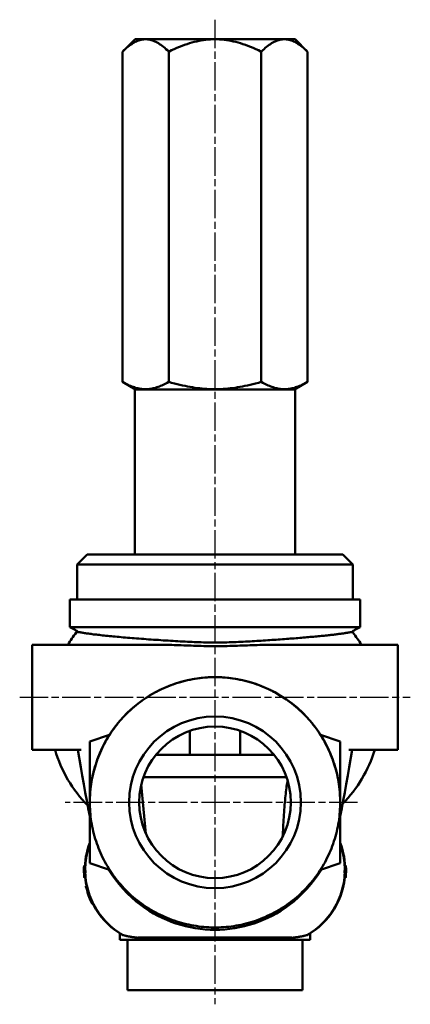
# Model space of a CAD drawing. Header units: millimetres. Extents: x 28 to 262, y 61 to 357.
# Tile 3 of 3: x 184 to 262, y 160 to 357. Entities that reach past the tile are written whole.
import ezdxf

# ---------------------------------------------------------------- set-up
doc = ezdxf.new("R2010")
doc.units = ezdxf.units.MM
doc.linetypes.add('CHAIN', pattern=[0.3543, 0.2362, -0.0295, 0.0591, -0.0295])
for name, color, linetype, lineweight in [('Mittellinie(DIN)', 4, 'CHAIN', 25), ('Mittelpunktmarkierung(DIN)', 4, 'CHAIN', 25), ('Sichtbare Kanten(DIN)', 7, 'Continuous', 50)]:
    doc.layers.add(name, color=color, linetype=linetype, lineweight=lineweight)

msp = doc.modelspace()

# ---------------------------------------------------------------- linework, layer by layer
at = {"layer": 'Mittellinie(DIN)', "linetype": 'CHAIN', "ltscale": 23.990969}
msp.add_line((183.89, 221.77), (261.89, 221.77), dxfattribs=at)
at = {"layer": 'Mittelpunktmarkierung(DIN)', "linetype": 'CHAIN', "ltscale": 23.990969}
for p, q in [((222.89, 357.16), (222.89, 160.41)), ((251.33, 200.77), (192.94, 200.77))]:
    msp.add_line(p, q, dxfattribs=at)
at = {"layer": 'Sichtbare Kanten(DIN)'}
for p, q in [((206.92, 353.27), (204.42, 350.77)), ((238.87, 353.27), (206.92, 353.27)), ((238.87, 353.27), (241.37, 350.77)), ((204.42, 284.77), (204.42, 350.77)), ((213.65, 284.77), (213.65, 350.77)), ((232.13, 284.77), (232.13, 350.77)), ((241.37, 284.77), (241.37, 350.77)), ((207.01, 283.27), (204.42, 284.77)), ((238.77, 283.27), (241.37, 284.77)), ((206.89, 283.27), (238.89, 283.27)), ((206.89, 283.27), (206.89, 250.27)), ((238.89, 283.27), (238.89, 250.27)), ((197.39, 250.27), (195.39, 248.27)), ((197.39, 250.27), (248.39, 250.27)), ((248.39, 250.27), (250.39, 248.27)), ((195.39, 248.27), (195.39, 241.27)), ((250.39, 248.27), (195.39, 248.27)), ((250.39, 248.27), (250.39, 241.27)), ((193.89, 241.27), (251.89, 241.27)), ((193.89, 235.77), (193.89, 241.27)), ((251.89, 235.77), (251.89, 241.27)), ((251.89, 235.77), (193.89, 235.77)), ((194.95, 235.23), (193.89, 235.77)), ((195.76, 234.77), (195.31, 234.77)), ((250.29, 234.77), (250.02, 234.77)), ((250.45, 234.69), (250.44, 234.69)), ((250.83, 235.23), (251.89, 235.77)), ((186.39, 211.27), (186.39, 232.27)), ((186.39, 232.27), (211.57, 232.27)), ((234.21, 232.27), (259.39, 232.27)), ((259.39, 232.27), (259.39, 211.27)), ((217.89, 215.06), (217.89, 210.27)), ((227.89, 215.06), (227.89, 210.27)), ((201.81, 214.24), (197.89, 212.94)), ((197.89, 212.94), (197.89, 201.12)), ((247.89, 212.94), (243.97, 214.24)), ((247.89, 201.12), (247.89, 212.94)), ((186.39, 211.27), (196.19, 211.27)), ((249.59, 211.27), (259.39, 211.27)), ((211.09, 210.27), (234.69, 210.27)), ((211.1, 205.77), (222.89, 205.77)), ((222.89, 205.77), (234.68, 205.77)), ((208.17, 204.34), (209.11, 194.49)), ((197.89, 200.47), (197.89, 188.6)), ((197.96, 198.93), (197.96, 198.96)), ((247.82, 198.96), (247.82, 198.93)), ((247.89, 188.6), (247.89, 200.47)), ((196.78, 187.12), (196.69, 187.12)), ((196.74, 188.12), (196.91, 188.12)), ((196.78, 187.12), (196.8, 187.12)), ((196.8, 187.12), (197, 187.12)), ((197.89, 188.6), (201.84, 187.29)), ((243.94, 187.29), (247.89, 188.6)), ((248.98, 187.12), (248.78, 187.12)), ((249.04, 188.12), (248.87, 188.12)), ((249, 187.12), (248.98, 187.12)), ((249, 187.12), (249.09, 187.12)), ((196.7, 186.7), (196.79, 186.7)), ((196.81, 186.7), (196.79, 186.7)), ((196.8, 185.7), (196.97, 185.7)), ((196.81, 186.7), (197.01, 186.7)), ((248.97, 186.7), (248.77, 186.7)), ((248.98, 185.7), (248.81, 185.7)), ((248.97, 186.7), (248.99, 186.7)), ((249.08, 186.7), (248.99, 186.7)), ((197.06, 184.09), (197.23, 184.09)), ((197.15, 183.68), (197.33, 183.68)), ((197.23, 184.09), (197.23, 184.09)), ((197.46, 182.76), (197.58, 182.76)), ((198.37, 180.51), (198.5, 180.51)), ((203.89, 173.27), (203.89, 174.58)), ((241.89, 173.27), (203.89, 173.27)), ((204.56, 174.18), (204.56, 174.24)), ((205.39, 163.27), (205.39, 173.27)), ((238.13, 173.77), (207.65, 173.77)), ((240.39, 163.27), (240.39, 173.27)), ((241.22, 174.24), (241.22, 174.18)), ((241.89, 173.27), (241.89, 174.58)), ((205.39, 163.27), (240.39, 163.27))]:
    msp.add_line(p, q, dxfattribs=at)
at = {"layer": 'Sichtbare Kanten(DIN)', "flags": 128}
for points in [[(213.65, 350.77), (213.38, 351.04), (213.1, 351.29), (212.84, 351.53), (212.58, 351.74), (212.32, 351.95), (212.07, 352.13), (211.82, 352.3), (211.58, 352.45), (211.34, 352.59), (211.1, 352.72), (210.86, 352.83), (210.63, 352.93), (210.4, 353.01), (210.17, 353.08), (209.94, 353.14), (209.71, 353.19), (209.49, 353.22), (209.26, 353.24), (209.03, 353.24), (208.81, 353.24), (208.58, 353.22), (208.36, 353.19), (208.13, 353.14), (207.9, 353.08), (207.67, 353.01), (207.44, 352.93), (207.21, 352.83), (206.97, 352.72), (206.73, 352.59), (206.49, 352.45), (206.25, 352.3), (206, 352.13), (205.75, 351.95), (205.49, 351.74), (205.23, 351.53), (204.96, 351.29), (204.69, 351.04), (204.42, 350.77)], [(232.13, 350.77), (231.57, 351.04), (231.03, 351.29), (230.5, 351.53), (229.98, 351.74), (229.46, 351.95), (228.96, 352.13), (228.47, 352.3), (227.98, 352.45), (227.49, 352.59), (227.02, 352.72), (226.55, 352.83), (226.08, 352.93), (225.62, 353.01), (225.16, 353.08), (224.7, 353.14), (224.25, 353.19), (223.79, 353.22), (223.34, 353.24), (222.89, 353.24), (222.44, 353.24), (221.99, 353.22), (221.53, 353.19), (221.08, 353.14), (220.62, 353.08), (220.16, 353.01), (219.7, 352.93), (219.23, 352.83), (218.76, 352.72), (218.29, 352.59), (217.8, 352.45), (217.32, 352.3), (216.82, 352.13), (216.32, 351.95), (215.8, 351.74), (215.28, 351.53), (214.75, 351.29), (214.21, 351.04), (213.65, 350.77)], [(241.37, 350.77), (241.09, 351.04), (240.82, 351.29), (240.55, 351.53), (240.29, 351.74), (240.03, 351.95), (239.78, 352.13), (239.53, 352.3), (239.29, 352.45), (239.05, 352.59), (238.81, 352.72), (238.58, 352.83), (238.34, 352.93), (238.11, 353.01), (237.88, 353.08), (237.65, 353.14), (237.42, 353.19), (237.2, 353.22), (236.97, 353.24), (236.75, 353.24), (236.52, 353.24), (236.3, 353.22), (236.07, 353.19), (235.84, 353.14), (235.61, 353.08), (235.38, 353.01), (235.15, 352.93), (234.92, 352.83), (234.68, 352.72), (234.44, 352.59), (234.2, 352.45), (233.96, 352.3), (233.71, 352.13), (233.46, 351.95), (233.2, 351.74), (232.94, 351.53), (232.68, 351.29), (232.41, 351.04), (232.13, 350.77)], [(204.42, 284.77), (204.7, 284.61), (204.98, 284.46), (205.25, 284.32), (205.52, 284.19), (205.78, 284.07), (206.04, 283.97), (206.29, 283.87), (206.54, 283.78), (206.79, 283.7), (207.03, 283.62), (207.28, 283.56), (207.51, 283.5), (207.75, 283.46), (207.99, 283.42), (208.22, 283.39), (208.45, 283.36), (208.69, 283.35), (208.92, 283.34), (209.15, 283.34), (209.38, 283.35), (209.61, 283.36), (209.85, 283.39), (210.08, 283.42), (210.32, 283.46), (210.55, 283.5), (210.79, 283.56), (211.03, 283.62), (211.28, 283.7), (211.52, 283.78), (211.78, 283.87), (212.03, 283.97), (212.29, 284.07), (212.55, 284.19), (212.82, 284.32), (213.09, 284.46), (213.37, 284.61), (213.65, 284.77)], [(213.65, 284.77), (214.22, 284.61), (214.78, 284.46), (215.33, 284.32), (215.86, 284.19), (216.38, 284.07), (216.9, 283.97), (217.41, 283.87), (217.91, 283.78), (218.4, 283.7), (218.89, 283.62), (219.37, 283.56), (219.85, 283.5), (220.33, 283.46), (220.8, 283.42), (221.26, 283.39), (221.73, 283.36), (222.19, 283.35), (222.66, 283.34), (223.12, 283.34), (223.59, 283.35), (224.05, 283.36), (224.52, 283.39), (224.99, 283.42), (225.46, 283.46), (225.93, 283.5), (226.41, 283.56), (226.89, 283.62), (227.38, 283.7), (227.87, 283.78), (228.37, 283.87), (228.88, 283.97), (229.4, 284.07), (229.92, 284.19), (230.46, 284.32), (231, 284.46), (231.56, 284.61), (232.13, 284.77)], [(232.13, 284.77), (232.41, 284.61), (232.69, 284.46), (232.96, 284.32), (233.23, 284.19), (233.49, 284.07), (233.75, 283.97), (234.01, 283.87), (234.26, 283.78), (234.5, 283.7), (234.75, 283.62), (234.99, 283.56), (235.23, 283.5), (235.46, 283.46), (235.7, 283.42), (235.93, 283.39), (236.17, 283.36), (236.4, 283.35), (236.63, 283.34), (236.86, 283.34), (237.09, 283.35), (237.33, 283.36), (237.56, 283.39), (237.79, 283.42), (238.03, 283.46), (238.27, 283.5), (238.51, 283.56), (238.75, 283.62), (238.99, 283.7), (239.24, 283.78), (239.49, 283.87), (239.74, 283.97), (240, 284.07), (240.26, 284.19), (240.53, 284.32), (240.8, 284.46), (241.08, 284.61), (241.37, 284.77)], [(195.31, 234.77), (195.3, 234.77), (195.3, 234.77), (195.29, 234.77), (195.28, 234.77), (195.27, 234.76), (195.27, 234.76), (195.26, 234.76), (195.25, 234.76), (195.25, 234.76), (195.24, 234.75), (195.23, 234.75), (195.22, 234.75), (195.22, 234.74), (195.21, 234.74), (195.21, 234.74), (195.2, 234.73), (195.19, 234.73), (195.19, 234.72), (195.18, 234.72), (195.18, 234.71), (195.17, 234.71), (195.17, 234.7), (195.16, 234.7), (195.16, 234.69)], [(195.76, 234.77), (195.78, 234.77), (195.8, 234.77), (195.81, 234.77), (195.83, 234.77), (195.85, 234.76), (195.87, 234.76), (195.89, 234.76), (195.91, 234.76), (195.93, 234.75), (195.95, 234.75), (195.97, 234.75), (196, 234.75), (196.02, 234.74), (196.04, 234.74), (196.07, 234.73), (196.09, 234.73), (196.12, 234.73), (196.15, 234.72), (196.18, 234.72), (196.2, 234.71), (196.23, 234.71), (196.26, 234.7), (196.29, 234.7), (196.32, 234.69)], [(249.46, 234.69), (249.33, 234.67), (249.19, 234.64), (249.05, 234.62), (248.9, 234.59), (248.74, 234.57), (248.58, 234.54), (248.4, 234.52), (248.22, 234.49), (248.04, 234.46), (247.84, 234.44), (247.64, 234.41), (247.43, 234.38), (247.22, 234.36), (247, 234.33), (246.77, 234.3), (246.53, 234.27), (246.29, 234.24), (246.04, 234.22), (245.79, 234.19), (245.53, 234.16), (245.26, 234.13), (244.99, 234.1), (244.71, 234.07), (244.42, 234.04), (244.13, 234.01), (243.83, 233.98), (243.52, 233.96), (243.21, 233.93), (242.9, 233.9), (242.57, 233.87), (242.25, 233.84), (241.91, 233.81), (241.58, 233.78), (241.23, 233.75), (240.89, 233.72), (240.53, 233.69), (240.18, 233.66), (239.81, 233.63), (239.45, 233.6), (239.07, 233.57), (238.7, 233.54), (238.32, 233.51), (237.93, 233.48), (237.54, 233.45), (237.14, 233.42), (236.75, 233.39), (236.34, 233.36), (235.93, 233.33), (235.52, 233.3), (235.11, 233.27), (234.69, 233.24), (234.27, 233.21), (233.84, 233.18), (233.41, 233.15), (232.98, 233.13), (232.54, 233.1), (232.11, 233.07), (231.67, 233.04), (231.22, 233.02), (230.78, 232.99), (230.33, 232.97), (229.88, 232.94), (229.43, 232.92), (228.97, 232.89), (228.52, 232.87), (228.06, 232.85), (227.6, 232.82), (227.14, 232.8), (226.67, 232.79), (226.21, 232.77), (225.74, 232.75), (225.28, 232.74), (224.81, 232.73), (224.34, 232.72), (223.87, 232.71), (223.4, 232.71), (222.93, 232.71), (222.46, 232.71), (222, 232.71), (221.53, 232.72), (221.06, 232.73), (220.6, 232.74), (220.14, 232.75), (219.67, 232.77), (219.21, 232.78), (218.75, 232.8), (218.3, 232.82), (217.83, 232.84), (217.37, 232.86), (216.9, 232.89), (216.43, 232.91), (215.95, 232.94), (215.47, 232.96), (214.99, 232.99), (214.51, 233.02), (214.02, 233.05), (213.54, 233.08), (213.05, 233.11), (212.56, 233.14), (212.07, 233.17), (211.59, 233.21), (211.1, 233.24), (210.61, 233.27), (210.12, 233.31), (209.63, 233.34), (209.15, 233.38), (208.66, 233.42), (208.18, 233.45), (207.7, 233.49), (207.24, 233.52), (206.77, 233.56), (206.32, 233.6), (205.87, 233.63), (205.43, 233.67), (205, 233.71), (204.57, 233.74), (204.16, 233.78), (203.75, 233.82), (203.35, 233.85), (202.95, 233.89), (202.57, 233.93), (202.19, 233.96), (201.82, 234), (201.46, 234.03), (201.11, 234.07), (200.77, 234.1), (200.44, 234.14), (200.11, 234.17), (199.8, 234.21), (199.5, 234.24), (199.2, 234.28), (198.92, 234.31), (198.64, 234.34), (198.38, 234.38), (198.13, 234.41), (197.88, 234.44), (197.65, 234.48), (197.43, 234.51), (197.22, 234.54), (197.02, 234.57), (196.83, 234.6), (196.65, 234.63), (196.48, 234.66), (196.32, 234.69)], [(249.46, 234.69), (249.49, 234.7), (249.52, 234.7), (249.55, 234.71), (249.58, 234.71), (249.61, 234.72), (249.63, 234.72), (249.66, 234.73), (249.69, 234.73), (249.71, 234.73), (249.74, 234.74), (249.76, 234.74), (249.79, 234.75), (249.81, 234.75), (249.83, 234.75), (249.85, 234.75), (249.87, 234.76), (249.89, 234.76), (249.91, 234.76), (249.93, 234.76), (249.95, 234.77), (249.97, 234.77), (249.99, 234.77), (250, 234.77), (250.02, 234.77)], [(250.29, 234.77), (250.29, 234.77), (250.3, 234.77), (250.31, 234.77), (250.32, 234.77), (250.32, 234.76), (250.33, 234.76), (250.34, 234.76), (250.35, 234.76), (250.35, 234.76), (250.36, 234.75), (250.37, 234.75), (250.37, 234.75), (250.38, 234.74), (250.39, 234.74), (250.39, 234.74), (250.4, 234.73), (250.41, 234.73), (250.41, 234.72), (250.42, 234.72), (250.42, 234.71), (250.43, 234.71), (250.43, 234.7), (250.44, 234.7), (250.44, 234.69)], [(211.57, 232.27), (212.01, 232.27), (212.45, 232.26), (212.9, 232.25), (213.35, 232.25), (213.8, 232.23), (214.26, 232.22), (214.73, 232.2), (215.2, 232.19), (215.67, 232.17), (216.15, 232.15), (216.64, 232.13), (217.12, 232.12), (217.62, 232.1), (218.11, 232.08), (218.61, 232.06), (219.12, 232.05), (219.63, 232.03), (220.15, 232.02), (220.67, 232.01), (221.19, 232), (221.71, 231.99), (222.24, 231.99), (222.76, 231.99), (223.27, 231.99), (223.79, 231.99), (224.3, 232), (224.82, 232), (225.33, 232.01), (225.84, 232.03), (226.35, 232.04), (226.85, 232.05), (227.36, 232.07), (227.86, 232.09), (228.37, 232.11), (228.87, 232.12), (229.37, 232.14), (229.86, 232.16), (230.36, 232.18), (230.85, 232.2), (231.34, 232.21), (231.82, 232.23), (232.31, 232.24), (232.79, 232.25), (233.26, 232.26), (233.74, 232.26), (234.21, 232.27)], [(203.58, 216.67), (204.48, 217.71), (205.44, 218.7), (206.46, 219.63), (207.52, 220.51), (208.63, 221.33), (209.79, 222.09), (210.98, 222.77), (212.21, 223.4), (213.48, 223.95), (214.77, 224.44), (216.09, 224.85), (217.42, 225.19), (218.77, 225.45), (220.14, 225.64), (221.52, 225.75), (222.9, 225.79), (224.28, 225.76), (225.65, 225.64), (227.01, 225.45), (228.37, 225.19), (229.71, 224.85), (231.03, 224.43), (232.32, 223.95), (233.58, 223.4), (234.81, 222.77), (236, 222.08), (237.16, 221.32), (238.27, 220.5), (239.34, 219.63), (240.35, 218.69), (241.3, 217.71), (242.21, 216.67)], [(203.58, 216.65), (203.9, 217.03), (204.23, 217.41), (204.57, 217.78), (204.91, 218.15), (205.27, 218.5), (205.63, 218.85), (205.99, 219.2), (206.37, 219.53), (206.75, 219.86), (207.13, 220.18), (207.53, 220.49), (207.92, 220.8), (208.33, 221.09), (208.74, 221.38), (209.16, 221.66), (209.58, 221.94), (210.01, 222.2), (210.44, 222.45), (210.88, 222.7), (211.32, 222.93), (211.77, 223.16), (212.22, 223.38), (212.68, 223.59), (213.14, 223.79), (213.6, 223.98), (214.07, 224.16), (214.54, 224.34), (215.01, 224.5), (215.49, 224.65), (215.97, 224.8), (216.46, 224.93), (216.95, 225.06), (217.43, 225.17), (217.92, 225.27), (218.42, 225.37), (218.91, 225.45), (219.4, 225.53), (219.9, 225.59), (220.4, 225.65), (220.9, 225.69), (221.4, 225.73), (221.9, 225.75), (222.4, 225.77), (222.9, 225.77), (223.4, 225.77), (223.9, 225.75), (224.4, 225.73), (224.9, 225.69), (225.4, 225.65), (225.9, 225.59), (226.4, 225.52), (226.9, 225.45), (227.39, 225.36), (227.88, 225.27), (228.37, 225.16), (228.86, 225.05), (229.35, 224.92), (229.83, 224.79), (230.31, 224.65), (230.78, 224.49), (231.26, 224.33), (231.73, 224.16), (232.19, 223.98), (232.66, 223.79), (233.12, 223.58), (233.57, 223.38), (234.02, 223.16), (234.47, 222.93), (234.92, 222.69), (235.35, 222.44), (235.79, 222.19), (236.21, 221.93), (236.63, 221.66), (237.05, 221.38), (237.46, 221.09), (237.86, 220.79), (238.26, 220.49), (238.65, 220.18), (239.04, 219.86), (239.42, 219.53), (239.79, 219.2), (240.16, 218.85), (240.51, 218.5), (240.87, 218.15), (241.21, 217.78), (241.55, 217.41), (241.88, 217.03), (242.2, 216.65)], [(197.96, 198.96), (197.9, 200.14), (197.89, 201.33), (197.95, 202.52), (198.06, 203.7), (198.22, 204.88), (198.45, 206.04), (198.73, 207.2), (199.06, 208.35), (199.45, 209.48), (199.89, 210.59), (200.38, 211.68), (200.92, 212.73), (201.51, 213.76), (202.16, 214.76), (202.84, 215.74), (203.58, 216.67)], [(208.13, 180.6), (207.72, 180.9), (207.33, 181.21), (206.94, 181.52), (206.55, 181.85), (206.18, 182.18), (205.81, 182.52), (205.44, 182.87), (205.09, 183.22), (204.74, 183.58), (204.39, 183.95), (204.06, 184.33), (203.73, 184.71), (203.41, 185.1), (203.1, 185.5), (202.8, 185.9), (202.5, 186.3), (202.22, 186.72), (201.94, 187.13), (201.67, 187.56), (201.41, 187.99), (201.15, 188.42), (200.91, 188.86), (200.67, 189.31), (200.45, 189.76), (200.23, 190.21), (200.02, 190.67), (199.82, 191.13), (199.64, 191.59), (199.46, 192.06), (199.29, 192.53), (199.13, 193.01), (198.98, 193.49), (198.83, 193.97), (198.7, 194.45), (198.58, 194.94), (198.47, 195.43), (198.37, 195.92), (198.27, 196.41), (198.19, 196.91), (198.12, 197.4), (198.06, 197.9), (198, 198.4), (197.96, 198.91), (197.93, 199.41), (197.91, 199.91), (197.89, 200.41), (197.89, 200.91), (197.9, 201.41), (197.92, 201.91), (197.94, 202.42), (197.98, 202.91), (198.03, 203.41), (198.09, 203.91), (198.16, 204.41), (198.23, 204.9), (198.32, 205.4), (198.42, 205.89), (198.53, 206.38), (198.64, 206.87), (198.77, 207.35), (198.91, 207.84), (199.06, 208.32), (199.21, 208.8), (199.38, 209.27), (199.55, 209.74), (199.74, 210.21), (199.93, 210.67), (200.14, 211.13), (200.35, 211.58), (200.57, 212.03), (200.8, 212.48), (201.04, 212.92), (201.29, 213.35), (201.54, 213.78), (201.81, 214.21), (202.08, 214.63), (202.36, 215.05), (202.66, 215.45), (202.95, 215.86), (203.26, 216.26), (203.58, 216.65)], [(242.2, 216.65), (242.52, 216.26), (242.83, 215.86), (243.13, 215.45), (243.42, 215.04), (243.7, 214.63), (243.97, 214.21), (244.24, 213.78), (244.5, 213.35), (244.75, 212.91), (244.99, 212.47), (245.22, 212.02), (245.44, 211.57), (245.65, 211.11), (245.86, 210.65), (246.05, 210.19), (246.23, 209.72), (246.41, 209.25), (246.58, 208.78), (246.73, 208.3), (246.88, 207.82), (247.01, 207.33), (247.14, 206.85), (247.26, 206.36), (247.37, 205.87), (247.46, 205.37), (247.55, 204.88), (247.63, 204.38), (247.7, 203.88), (247.75, 203.39), (247.8, 202.89), (247.84, 202.39), (247.87, 201.89), (247.88, 201.39), (247.89, 200.89), (247.89, 200.38), (247.87, 199.88), (247.85, 199.38), (247.82, 198.88), (247.78, 198.38), (247.72, 197.88), (247.66, 197.38), (247.59, 196.88), (247.5, 196.39), (247.41, 195.89), (247.31, 195.4), (247.19, 194.91), (247.07, 194.43), (246.94, 193.94), (246.8, 193.46), (246.65, 192.98), (246.49, 192.51), (246.32, 192.04), (246.14, 191.57), (245.95, 191.11), (245.75, 190.65), (245.54, 190.19), (245.32, 189.74), (245.1, 189.29), (244.86, 188.84), (244.62, 188.41), (244.36, 187.97), (244.1, 187.54), (243.83, 187.12), (243.55, 186.7), (243.27, 186.29), (242.97, 185.88), (242.67, 185.48), (242.36, 185.09), (242.04, 184.7), (241.71, 184.32), (241.38, 183.94), (241.04, 183.58), (240.69, 183.22), (240.33, 182.86), (239.97, 182.52), (239.6, 182.18), (239.23, 181.85), (238.84, 181.52), (238.45, 181.21), (238.06, 180.9), (237.65, 180.6)], [(242.21, 216.67), (242.94, 215.73), (243.63, 214.76), (244.27, 213.76), (244.86, 212.72), (245.41, 211.66), (245.9, 210.58), (246.34, 209.47), (246.72, 208.35), (247.06, 207.2), (247.33, 206.04), (247.56, 204.87), (247.72, 203.69), (247.83, 202.5), (247.89, 201.32), (247.88, 200.13), (247.86, 199.54), (247.84, 199.24), (247.83, 199.09), (247.83, 199.02), (247.83, 198.98), (247.83, 198.97), (247.82, 198.96)], [(197.89, 198.02), (197.59, 199.55), (197.29, 201.13), (196.99, 202.75), (196.69, 204.41), (196.39, 206.1), (196.09, 207.82), (195.49, 211.27)], [(250.29, 211.27), (249.69, 207.82), (249.39, 206.1), (249.09, 204.41), (248.79, 202.75), (248.49, 201.12), (248.19, 199.55), (247.89, 198.02)], [(208.6, 205.77), (208.71, 205.77), (208.83, 205.77), (208.94, 205.78), (209.06, 205.78), (209.17, 205.78), (209.29, 205.78), (209.4, 205.78), (209.51, 205.78), (209.62, 205.78), (209.73, 205.78), (209.84, 205.78), (209.94, 205.78), (210.05, 205.78), (210.15, 205.78), (210.25, 205.78), (210.35, 205.78), (210.45, 205.78), (210.55, 205.78), (210.64, 205.78), (210.74, 205.78), (210.83, 205.78), (210.92, 205.77), (211.01, 205.77), (211.1, 205.77)], [(234.68, 205.77), (234.77, 205.77), (234.87, 205.77), (234.97, 205.78), (235.07, 205.78), (235.16, 205.78), (235.26, 205.78), (235.36, 205.78), (235.46, 205.78), (235.57, 205.78), (235.67, 205.78), (235.77, 205.78), (235.88, 205.78), (235.98, 205.78), (236.09, 205.78), (236.19, 205.78), (236.3, 205.78), (236.41, 205.78), (236.52, 205.78), (236.63, 205.78), (236.74, 205.78), (236.85, 205.78), (236.96, 205.78), (237.07, 205.77), (237.19, 205.77)], [(237.41, 205.08), (237.35, 204.85), (237.3, 204.59), (237.25, 204.3), (237.2, 203.99), (237.15, 203.65), (237.1, 203.29), (237.06, 202.9), (237.01, 202.5), (236.97, 202.08), (236.92, 201.65), (236.88, 201.2), (236.84, 200.74), (236.8, 200.26), (236.76, 199.78), (236.72, 199.29), (236.69, 198.8), (236.65, 198.3), (236.62, 197.8), (236.58, 197.3), (236.55, 196.79), (236.52, 196.3), (236.49, 195.8), (236.47, 195.31), (236.44, 194.83), (236.41, 194.36), (236.39, 193.9)], [(197.89, 200.47), (197.89, 200.41), (197.89, 200.34), (197.89, 200.28), (197.9, 200.22), (197.9, 200.15), (197.9, 200.09), (197.9, 200.03), (197.9, 199.97), (197.9, 199.9), (197.91, 199.84), (197.91, 199.78), (197.91, 199.71), (197.91, 199.65), (197.92, 199.59), (197.92, 199.53), (197.92, 199.46), (197.93, 199.4), (197.93, 199.34), (197.93, 199.27), (197.94, 199.21), (197.94, 199.15), (197.95, 199.08), (197.95, 199.02), (197.96, 198.96)], [(247.82, 198.96), (247.83, 199.02), (247.83, 199.08), (247.84, 199.15), (247.84, 199.21), (247.85, 199.27), (247.85, 199.34), (247.85, 199.4), (247.86, 199.46), (247.86, 199.52), (247.86, 199.59), (247.87, 199.65), (247.87, 199.71), (247.87, 199.78), (247.87, 199.84), (247.88, 199.9), (247.88, 199.97), (247.88, 200.03), (247.88, 200.09), (247.88, 200.15), (247.89, 200.22), (247.89, 200.28), (247.89, 200.34), (247.89, 200.41), (247.89, 200.47)], [(197.89, 192.44), (197.82, 192.23), (197.74, 192.02), (197.67, 191.81), (197.61, 191.59), (197.54, 191.37), (197.48, 191.15), (197.42, 190.93), (197.37, 190.7), (197.32, 190.48), (197.27, 190.25), (197.22, 190.02), (197.18, 189.79), (197.15, 189.56), (197.11, 189.34), (197.08, 189.11), (197.06, 188.88), (197.03, 188.65), (197.01, 188.43), (197, 188.2), (196.99, 187.98), (196.98, 187.76), (196.97, 187.54), (196.97, 187.33), (196.97, 187.12)], [(248.81, 187.12), (248.81, 187.33), (248.81, 187.54), (248.8, 187.76), (248.8, 187.98), (248.78, 188.2), (248.77, 188.43), (248.75, 188.65), (248.73, 188.88), (248.7, 189.11), (248.67, 189.34), (248.64, 189.56), (248.6, 189.79), (248.56, 190.02), (248.51, 190.25), (248.47, 190.48), (248.41, 190.7), (248.36, 190.93), (248.3, 191.15), (248.24, 191.37), (248.17, 191.59), (248.11, 191.81), (248.04, 192.02), (247.96, 192.23), (247.89, 192.44)], [(196.72, 187.12), (196.72, 187.16), (196.72, 187.2), (196.72, 187.24), (196.72, 187.28), (196.72, 187.32), (196.72, 187.37), (196.72, 187.41), (196.72, 187.45), (196.72, 187.49), (196.72, 187.53), (196.72, 187.57), (196.72, 187.62), (196.73, 187.66), (196.73, 187.7), (196.73, 187.74), (196.73, 187.78), (196.73, 187.82), (196.73, 187.87), (196.73, 187.91), (196.74, 187.95), (196.74, 187.99), (196.74, 188.03), (196.74, 188.07), (196.74, 188.12)], [(196.79, 186.7), (196.79, 186.72), (196.79, 186.74), (196.79, 186.75), (196.79, 186.77), (196.79, 186.79), (196.79, 186.8), (196.79, 186.82), (196.79, 186.84), (196.79, 186.86), (196.79, 186.87), (196.79, 186.89), (196.79, 186.91), (196.79, 186.93), (196.79, 186.94), (196.79, 186.96), (196.79, 186.98), (196.79, 187), (196.79, 187.01), (196.78, 187.03), (196.78, 187.05), (196.78, 187.06), (196.78, 187.08), (196.78, 187.1), (196.78, 187.12)], [(196.81, 186.7), (196.81, 186.72), (196.8, 186.74), (196.8, 186.75), (196.8, 186.77), (196.8, 186.79), (196.8, 186.8), (196.8, 186.82), (196.8, 186.84), (196.8, 186.86), (196.8, 186.87), (196.8, 186.89), (196.8, 186.91), (196.8, 186.93), (196.8, 186.94), (196.8, 186.96), (196.8, 186.98), (196.8, 187), (196.8, 187.01), (196.8, 187.03), (196.8, 187.05), (196.8, 187.06), (196.8, 187.08), (196.8, 187.1), (196.8, 187.12)], [(197, 187.12), (197, 187.1), (197, 187.08), (197, 187.06), (197, 187.05), (197, 187.03), (197, 187.01), (197, 187), (197, 186.98), (197, 186.96), (197, 186.94), (197, 186.93), (197, 186.91), (197, 186.89), (197, 186.87), (197, 186.86), (197, 186.84), (197, 186.82), (197, 186.8), (197, 186.79), (197, 186.77), (197.01, 186.75), (197.01, 186.74), (197.01, 186.72), (197.01, 186.7)], [(208.12, 180.22), (207.17, 180.97), (206.26, 181.77), (205.38, 182.61), (204.55, 183.49), (203.75, 184.4), (203, 185.35), (202.3, 186.34), (201.65, 187.35)], [(244.13, 187.35), (243.48, 186.33), (242.77, 185.35), (242.02, 184.4), (241.23, 183.48), (240.39, 182.6), (239.52, 181.76), (238.61, 180.97), (237.66, 180.22)], [(248.77, 186.7), (248.77, 186.72), (248.78, 186.74), (248.78, 186.75), (248.78, 186.77), (248.78, 186.79), (248.78, 186.8), (248.78, 186.82), (248.78, 186.84), (248.78, 186.86), (248.78, 186.87), (248.78, 186.89), (248.78, 186.91), (248.78, 186.93), (248.78, 186.94), (248.78, 186.96), (248.78, 186.98), (248.78, 187), (248.78, 187.01), (248.78, 187.03), (248.78, 187.05), (248.78, 187.06), (248.78, 187.08), (248.78, 187.1), (248.78, 187.12)], [(248.97, 186.7), (248.98, 186.72), (248.98, 186.74), (248.98, 186.75), (248.98, 186.77), (248.98, 186.79), (248.98, 186.8), (248.98, 186.82), (248.98, 186.84), (248.98, 186.86), (248.98, 186.87), (248.98, 186.89), (248.98, 186.91), (248.98, 186.93), (248.98, 186.94), (248.98, 186.96), (248.98, 186.98), (248.98, 187), (248.98, 187.01), (248.98, 187.03), (248.98, 187.05), (248.98, 187.06), (248.98, 187.08), (248.98, 187.1), (248.98, 187.12)], [(248.99, 186.7), (248.99, 186.72), (248.99, 186.74), (248.99, 186.75), (248.99, 186.77), (248.99, 186.79), (248.99, 186.8), (248.99, 186.82), (248.99, 186.84), (248.99, 186.86), (248.99, 186.87), (248.99, 186.89), (248.99, 186.91), (248.99, 186.93), (248.99, 186.94), (248.99, 186.96), (249, 186.98), (249, 187), (249, 187.01), (249, 187.03), (249, 187.05), (249, 187.06), (249, 187.08), (249, 187.1), (249, 187.12)], [(249.06, 187.12), (249.06, 187.16), (249.06, 187.2), (249.06, 187.24), (249.06, 187.28), (249.06, 187.32), (249.06, 187.37), (249.06, 187.41), (249.06, 187.45), (249.06, 187.49), (249.06, 187.53), (249.06, 187.57), (249.06, 187.62), (249.06, 187.66), (249.05, 187.7), (249.05, 187.74), (249.05, 187.78), (249.05, 187.82), (249.05, 187.87), (249.05, 187.91), (249.04, 187.95), (249.04, 187.99), (249.04, 188.03), (249.04, 188.07), (249.04, 188.12)], [(196.8, 185.7), (196.8, 185.74), (196.79, 185.78), (196.79, 185.83), (196.79, 185.87), (196.78, 185.91), (196.78, 185.95), (196.78, 185.99), (196.77, 186.03), (196.77, 186.07), (196.77, 186.12), (196.76, 186.16), (196.76, 186.2), (196.76, 186.24), (196.75, 186.28), (196.75, 186.32), (196.75, 186.37), (196.75, 186.41), (196.74, 186.45), (196.74, 186.49), (196.74, 186.53), (196.74, 186.58), (196.74, 186.62), (196.73, 186.66), (196.73, 186.7)], [(196.98, 186.7), (197.01, 186.2), (197.05, 185.7), (197.11, 185.19), (197.19, 184.67), (197.29, 184.16), (197.41, 183.66), (197.54, 183.16), (197.69, 182.67), (197.85, 182.2), (198.03, 181.74), (198.21, 181.29), (198.42, 180.85), (198.64, 180.4), (198.88, 179.95), (199.14, 179.5), (199.42, 179.06), (199.71, 178.63), (200.02, 178.22), (200.34, 177.81), (200.66, 177.42), (201, 177.05), (201.33, 176.71), (201.68, 176.37), (202.05, 176.04), (202.43, 175.71), (202.83, 175.39), (203.25, 175.08), (203.68, 174.79), (204.11, 174.51), (204.56, 174.24)], [(241.22, 174.24), (241.67, 174.51), (242.1, 174.79), (242.53, 175.08), (242.95, 175.39), (243.35, 175.71), (243.73, 176.04), (244.1, 176.37), (244.45, 176.71), (244.78, 177.05), (245.12, 177.42), (245.44, 177.81), (245.76, 178.22), (246.07, 178.63), (246.36, 179.06), (246.64, 179.5), (246.9, 179.95), (247.14, 180.4), (247.36, 180.85), (247.57, 181.29), (247.75, 181.74), (247.93, 182.2), (248.09, 182.67), (248.24, 183.16), (248.37, 183.66), (248.49, 184.16), (248.59, 184.67), (248.67, 185.19), (248.73, 185.7), (248.78, 186.2), (248.8, 186.7)], [(248.98, 185.7), (248.98, 185.74), (248.99, 185.78), (248.99, 185.83), (248.99, 185.87), (249, 185.91), (249, 185.95), (249.01, 185.99), (249.01, 186.03), (249.01, 186.07), (249.02, 186.12), (249.02, 186.16), (249.02, 186.2), (249.02, 186.24), (249.03, 186.28), (249.03, 186.32), (249.03, 186.37), (249.04, 186.41), (249.04, 186.45), (249.04, 186.49), (249.04, 186.53), (249.04, 186.58), (249.05, 186.62), (249.05, 186.66), (249.05, 186.7)], [(197.15, 183.68), (197.15, 183.69), (197.15, 183.71), (197.14, 183.73), (197.14, 183.75), (197.13, 183.76), (197.13, 183.78), (197.13, 183.8), (197.12, 183.81), (197.12, 183.83), (197.11, 183.85), (197.11, 183.87), (197.11, 183.88), (197.1, 183.9), (197.1, 183.92), (197.09, 183.93), (197.09, 183.95), (197.09, 183.97), (197.08, 183.99), (197.08, 184), (197.07, 184.02), (197.07, 184.04), (197.07, 184.05), (197.06, 184.07), (197.06, 184.09)], [(197.47, 182.76), (197.46, 182.8), (197.45, 182.84), (197.44, 182.88), (197.43, 182.92), (197.41, 182.95), (197.4, 182.99), (197.39, 183.03), (197.38, 183.07), (197.37, 183.1), (197.36, 183.14), (197.35, 183.18), (197.34, 183.22), (197.33, 183.26), (197.32, 183.29), (197.3, 183.33), (197.29, 183.37), (197.28, 183.41), (197.27, 183.45), (197.26, 183.49), (197.25, 183.52), (197.24, 183.56), (197.23, 183.6), (197.22, 183.64), (197.22, 183.68)], [(197.49, 182.55), (197.49, 182.56), (197.48, 182.57), (197.48, 182.58), (197.48, 182.59), (197.48, 182.6), (197.47, 182.61), (197.47, 182.62), (197.47, 182.63), (197.46, 182.64), (197.46, 182.65), (197.46, 182.66), (197.46, 182.67), (197.46, 182.68), (197.46, 182.69), (197.45, 182.69), (197.45, 182.7), (197.45, 182.71), (197.45, 182.71), (197.45, 182.72), (197.45, 182.74), (197.45, 182.75), (197.45, 182.76), (197.45, 182.76), (197.46, 182.76)], [(197.78, 181.7), (197.77, 181.75), (197.75, 181.79), (197.73, 181.84), (197.71, 181.89), (197.69, 181.94), (197.68, 181.98), (197.66, 182.03), (197.64, 182.07), (197.63, 182.11), (197.61, 182.16), (197.6, 182.2), (197.59, 182.23), (197.58, 182.27), (197.56, 182.3), (197.55, 182.34), (197.55, 182.36), (197.54, 182.39), (197.53, 182.41), (197.52, 182.44), (197.52, 182.46), (197.51, 182.48), (197.5, 182.5), (197.5, 182.53), (197.49, 182.55)], [(198.16, 180.86), (198.15, 180.88), (198.14, 180.91), (198.12, 180.94), (198.11, 180.96), (198.1, 180.99), (198.08, 181.02), (198.07, 181.05), (198.06, 181.07), (198.04, 181.1), (198.03, 181.13), (198.01, 181.16), (198, 181.19), (197.98, 181.23), (197.97, 181.26), (197.95, 181.3), (197.94, 181.33), (197.92, 181.37), (197.9, 181.41), (197.88, 181.46), (197.87, 181.5), (197.85, 181.55), (197.83, 181.6), (197.81, 181.65), (197.78, 181.7)], [(198.37, 180.51), (198.37, 180.52), (198.37, 180.52), (198.37, 180.52), (198.36, 180.52), (198.36, 180.52), (198.36, 180.53), (198.35, 180.53), (198.35, 180.53), (198.34, 180.54), (198.34, 180.55), (198.34, 180.55), (198.33, 180.56), (198.32, 180.57), (198.32, 180.58), (198.31, 180.59), (198.31, 180.6), (198.3, 180.61), (198.29, 180.63), (198.27, 180.66), (198.25, 180.69), (198.23, 180.72), (198.21, 180.77), (198.19, 180.81), (198.16, 180.86)], [(237.66, 180.22), (236.86, 179.64), (236.04, 179.1), (235.19, 178.58), (234.32, 178.11), (233.43, 177.66), (232.53, 177.26), (231.61, 176.89), (230.68, 176.56), (229.74, 176.27), (228.78, 176.01), (227.81, 175.8), (226.83, 175.62), (225.85, 175.48), (224.87, 175.38), (223.88, 175.32), (222.89, 175.3), (221.9, 175.32), (220.92, 175.38), (219.93, 175.48), (218.95, 175.62), (217.97, 175.8), (217, 176.01), (216.05, 176.27), (215.1, 176.56), (214.17, 176.89), (213.25, 177.26), (212.35, 177.66), (211.46, 178.11), (210.59, 178.58), (209.74, 179.1), (208.92, 179.64), (208.12, 180.22)], [(237.65, 180.6), (237.24, 180.3), (236.83, 180.02), (236.41, 179.74), (235.99, 179.48), (235.56, 179.22), (235.12, 178.97), (234.68, 178.73), (234.24, 178.49), (233.79, 178.27), (233.33, 178.06), (232.87, 177.85), (232.41, 177.66), (231.95, 177.47), (231.48, 177.29), (231, 177.12), (230.53, 176.97), (230.05, 176.82), (229.57, 176.68), (229.08, 176.55), (228.59, 176.43), (228.1, 176.32), (227.61, 176.22), (227.12, 176.13), (226.62, 176.05), (226.12, 175.98), (225.63, 175.92), (225.13, 175.87), (224.63, 175.83), (224.13, 175.8), (223.63, 175.78), (223.13, 175.77), (222.63, 175.77), (222.13, 175.78), (221.63, 175.8), (221.13, 175.83), (220.63, 175.87), (220.13, 175.92), (219.63, 175.98), (219.14, 176.06), (218.64, 176.14), (218.15, 176.23), (217.66, 176.33), (217.17, 176.44), (216.68, 176.56), (216.2, 176.68), (215.71, 176.82), (215.24, 176.97), (214.76, 177.13), (214.29, 177.3), (213.82, 177.48), (213.36, 177.66), (212.9, 177.86), (212.44, 178.06), (211.99, 178.28), (211.54, 178.5), (211.09, 178.73), (210.66, 178.97), (210.22, 179.22), (209.79, 179.48), (209.37, 179.74), (208.95, 180.02), (208.54, 180.3), (208.13, 180.6)], [(204.56, 174.24), (204.63, 174.22), (204.7, 174.2), (204.77, 174.18), (204.85, 174.16), (204.93, 174.13), (205.01, 174.11), (205.09, 174.09), (205.18, 174.07), (205.27, 174.05), (205.37, 174.03), (205.46, 174.01), (205.56, 173.99), (205.67, 173.97), (205.77, 173.95), (205.88, 173.93), (205.99, 173.91), (206.11, 173.89), (206.22, 173.88), (206.35, 173.86), (206.47, 173.84), (206.59, 173.82), (206.72, 173.8), (206.86, 173.79), (206.99, 173.77)], [(208.93, 173.57), (208.84, 173.58), (208.75, 173.58), (208.66, 173.59), (208.58, 173.6), (208.49, 173.61), (208.4, 173.61), (208.32, 173.62), (208.24, 173.63), (208.15, 173.64), (208.07, 173.65), (207.99, 173.65), (207.91, 173.66), (207.83, 173.67), (207.75, 173.68), (207.67, 173.69), (207.59, 173.7), (207.51, 173.71), (207.44, 173.71), (207.36, 173.72), (207.28, 173.73), (207.21, 173.74), (207.14, 173.75), (207.06, 173.76), (206.99, 173.77)], [(207.65, 173.77), (207.63, 173.77), (207.6, 173.77), (207.57, 173.77), (207.55, 173.76), (207.53, 173.76), (207.51, 173.76), (207.53, 173.75), (207.56, 173.73), (207.6, 173.73), (207.64, 173.72), (207.7, 173.71), (207.76, 173.7), (207.83, 173.69), (207.9, 173.68), (207.98, 173.66), (208.07, 173.65), (208.17, 173.64), (208.27, 173.63), (208.38, 173.62), (208.49, 173.61), (208.6, 173.6), (208.71, 173.59), (208.82, 173.58), (208.93, 173.57)], [(238.79, 173.77), (238.72, 173.76), (238.65, 173.75), (238.57, 173.74), (238.5, 173.73), (238.42, 173.72), (238.35, 173.71), (238.27, 173.71), (238.19, 173.7), (238.11, 173.69), (238.03, 173.68), (237.95, 173.67), (237.87, 173.66), (237.79, 173.65), (237.71, 173.65), (237.63, 173.64), (237.54, 173.63), (237.46, 173.62), (237.38, 173.61), (237.29, 173.61), (237.2, 173.6), (237.12, 173.59), (237.03, 173.58), (236.94, 173.58), (236.85, 173.57)], [(236.85, 173.57), (236.95, 173.58), (237.05, 173.59), (237.15, 173.59), (237.24, 173.6), (237.32, 173.61), (237.41, 173.62), (237.49, 173.63), (237.57, 173.64), (237.64, 173.65), (237.71, 173.65), (237.78, 173.66), (237.84, 173.67), (237.9, 173.68), (237.96, 173.69), (238.02, 173.7), (238.07, 173.71), (238.12, 173.71), (238.17, 173.72), (238.21, 173.73), (238.26, 173.75), (238.26, 173.76), (238.22, 173.77), (238.17, 173.77), (238.13, 173.77)], [(238.79, 173.77), (238.93, 173.79), (239.06, 173.8), (239.19, 173.82), (239.31, 173.84), (239.44, 173.86), (239.56, 173.88), (239.67, 173.89), (239.79, 173.91), (239.9, 173.93), (240.01, 173.95), (240.11, 173.97), (240.22, 173.99), (240.32, 174.01), (240.42, 174.03), (240.51, 174.05), (240.6, 174.07), (240.69, 174.09), (240.77, 174.11), (240.86, 174.13), (240.93, 174.16), (241.01, 174.18), (241.08, 174.2), (241.15, 174.22), (241.22, 174.24)]]:
    msp.add_lwpolyline(points, dxfattribs=at)
at = {"layer": 'Sichtbare Kanten(DIN)'}
for radius in [17.15, 15.15]:
    msp.add_circle((222.89, 200.77), radius, dxfattribs=at)
for centre, radius, start, end in [((194.05, 233.44), 2, 41.4322, 63), ((251.74, 233.44), 2, 117, 138.5678), ((229.89, 218.77), 26, 31.2807, 37.7609), ((229.89, 218.77), 26, 315.2994, 343.2341), ((211.89, 187.27), 15, 158.9605, 180.583), ((233.89, 187.27), 15, 359.417, 21.0395), ((211.89, 187.27), 15.2, 180.5754, 182.1405), ((233.89, 187.27), 15.2, 357.8595, 359.4246), ((211.89, 187.27), 15, 182.169, 240.7457), ((233.89, 187.27), 15, 299.2543, 357.831)]:
    msp.add_arc(centre, radius, start, end, dxfattribs=at)
for start_param, end_param in [(4.053337, 4.166438), (5.005009, 5.509855)]:
    msp.add_ellipse((215.03, 218.77), major_axis=(0, -26), ratio=0.966977, start_param=start_param, end_param=end_param, dxfattribs=at)

doc.saveas('drawing.dxf')
